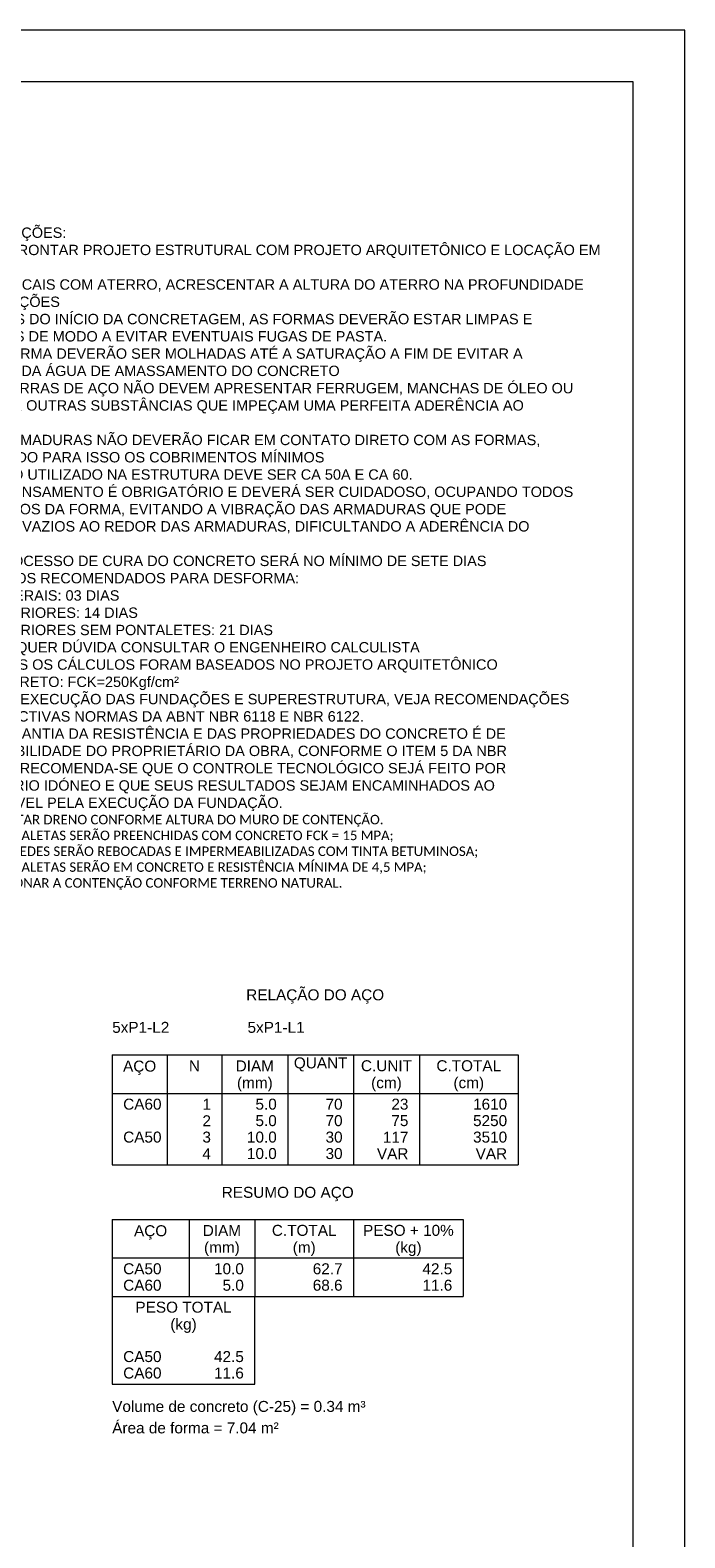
# Model space of a CAD drawing. Header units: millimetres. Extents: x 37.1 to 121.2, y 27.3 to 86.7.
# Tile 30 of 30: x 108.5 to 121.2, y 57.6 to 86.7. Entities that reach past the tile are written whole.
import ezdxf

# ---------------------------------------------------------------- set-up
doc = ezdxf.new("R2010")
doc.units = ezdxf.units.MM
doc.header["$MEASUREMENT"] = 0
doc.layers.add('DT-Relação do aço', color=7, linetype='Continuous', lineweight=5)
doc.layers.add('PRANCHA 01', color=7, linetype='Continuous', lineweight=20)
doc.layers.add('PDF_Texto', color=7, linetype='Continuous')
doc.styles.add('Arial', font='arial.ttf')
doc.styles.add('PDF Arial Unicode MS', font='ARIALUNI.TTF')

msp = doc.modelspace()

# ---------------------------------------------------------------- linework, layer by layer
at = {"layer": 'DT-Relação do aço', "linetype": 'Continuous'}
for p, q in [((110.1214, 66.8855), (117.958, 66.8855)), ((110.1214, 66.8855), (110.1214, 64.7675)), ((111.1804, 66.8855), (111.1804, 64.7675)), ((112.2394, 66.8855), (112.2394, 64.7675)), ((113.5102, 66.8855), (113.5102, 64.7675)), ((114.781, 66.8855), (114.781, 64.7675)), ((116.0518, 66.8855), (116.0518, 64.7675)), ((117.958, 66.8855), (117.958, 64.7675)), ((110.1214, 66.1442), (117.958, 66.1442)), ((110.1214, 64.7675), (117.958, 64.7675)), ((110.1214, 63.7085), (110.1214, 62.2259)), ((110.1214, 63.7085), (116.899, 63.7085)), ((111.604, 63.7085), (111.604, 62.2259)), ((112.8748, 63.7085), (112.8748, 62.2259)), ((114.781, 63.7085), (114.781, 62.2259)), ((116.899, 63.7085), (116.899, 62.2259)), ((110.1214, 62.9672), (116.899, 62.9672)), ((110.1214, 62.2259), (116.899, 62.2259)), ((110.1214, 62.2259), (110.1214, 60.5315)), ((112.8748, 60.5315), (112.8748, 62.2259)), ((110.1214, 60.5315), (112.8748, 60.5315))]:
    msp.add_line(p, q, dxfattribs=at)
at = {"layer": 'PRANCHA 01'}
msp.add_lwpolyline([(37.077, 27.2638), (121.177, 27.2638), (121.177, 86.6638), (37.077, 86.6638), (37.077, 27.2638)], dxfattribs=at)
msp.add_lwpolyline([(39.577, 28.2638), (120.177, 28.2638), (120.177, 85.6638), (39.577, 85.6638)], close=True, dxfattribs=at)

# ---------------------------------------------------------------- texts
at = {"layer": 'DT-Relação do aço', "linetype": 'Continuous', "char_height": 0.2118, "line_spacing_factor": 0.798, "style": 'Arial'}
for s, insert, width, attachment_point in [('RELAÇÃO DO AÇO', (114.04, 67.8743), 5.340655, 8), ('5xP1-L2', (110.1214, 67.3091), 2.209726, 7), ('5xP1-L1', (112.7336, 67.3091), 2.209726, 7), ('AÇO', (110.651, 66.4983), 1.285627, 8), ('N', (111.7099, 66.5678), 0.428446, 8), ('DIAM', (112.8748, 66.5678), 1.483193, 8), ('QUANT', (114.1456, 66.5678), 2.076471, 8), ('C.UNIT', (115.4164, 66.5678), 1.977398, 8), ('C.TOTAL', (117.0049, 66.5678), 2.505206, 8), ('(mm)', (112.875, 66.1803), 1.383541, 8), ('(cm)', (115.416, 66.1803), 1.185975, 8), ('(cm)', (117.005, 66.1803), 1.185975, 8), ('CA60', (110.3332, 65.8265), 1.484062, 7), ('1', (112.0276, 65.8265), 0.329953, 9), ('5.0', (113.2984, 65.8265), 0.824737, 9), ('70', (114.5692, 65.8265), 0.659905, 9), ('23', (115.84, 65.8265), 0.659905, 9), ('1610', (117.7462, 65.8265), 1.31981, 9), ('2', (112.0276, 65.5088), 0.329953, 9), ('5.0', (113.2984, 65.5088), 0.824737, 9), ('70', (114.5692, 65.5088), 0.659905, 9), ('75', (115.84, 65.5088), 0.659905, 9), ('5250', (117.7462, 65.5088), 1.31981, 9), ('CA50', (110.3332, 65.1911), 1.484062, 7), ('3', (112.0276, 65.1911), 0.329953, 9), ('10.0', (113.2984, 65.1911), 1.154689, 9), ('30', (114.5692, 65.1911), 0.659905, 9), ('3510', (117.7462, 65.1911), 1.31981, 9), ('117', (115.84, 65.1911), 0.989858, 9), ('4', (112.0276, 64.8734), 0.329953, 9), ('10.0', (113.2984, 64.8734), 1.154689, 9), ('30', (114.5692, 64.8734), 0.659905, 9), ('VAR', (115.84, 64.8734), 1.219869, 9), ('VAR', (117.7462, 64.8734), 1.219869, 9), ('RESUMO DO AÇO', (113.51, 64.0623), 5.109195, 8), ('AÇO', (110.863, 63.3213), 1.285627, 8), ('DIAM', (112.2394, 63.3908), 1.483193, 8), ('C.TOTAL', (113.8279, 63.3908), 2.505206, 8), ('PESO + 10%', (115.84, 63.3908), 3.512155, 8), ('(mm)', (112.239, 63.0033), 1.383541, 8), ('(m)', (113.828, 63.0033), 0.889337, 8), ('(kg)', (115.84, 63.0033), 1.021723, 8), ('CA50', (110.3332, 62.6495), 1.484062, 7), ('10.0', (112.663, 62.6495), 1.154689, 9), ('62.7', (114.5692, 62.6495), 1.154689, 9), ('42.5', (116.6872, 62.6495), 1.154689, 9), ('CA60', (110.3332, 62.3318), 1.484062, 7), ('5.0', (112.663, 62.3318), 0.824737, 9), ('68.6', (114.5692, 62.3318), 1.154689, 9), ('11.6', (116.6872, 62.3318), 1.154689, 9), ('PESO TOTAL', (111.4981, 61.9082), 3.725364, 8), ('(kg)', (111.498, 61.5203), 1.021723, 8), ('CA50', (110.3332, 60.9551), 1.484062, 7), ('42.5', (112.663, 60.9551), 1.154689, 9), ('CA60', (110.3332, 60.6374), 1.484062, 7), ('11.6', (112.663, 60.6374), 1.154689, 9), ('Volume de concreto (C-25) = 0.34 m³', (110.121, 59.9323), 9.809933, 7), ('Área de forma = 7.04 m²', (110.1214, 59.5784), 6.446676, 7)]:
    msp.add_mtext(s, dxfattribs=dict(at, insert=insert, width=width, attachment_point=attachment_point))
at = {"layer": 'PDF_Texto', "insert": (106.7057, 69.8082), "char_height": 0.2, "width": 12.488297, "attachment_point": 7, "style": 'PDF Arial Unicode MS'}
msp.add_mtext('ESPECIFICAÇÕES:\\P-^ICONFRONTAR PROJETO ESTRUTURAL COM PROJETO ARQUITETÔNICO E LOCAÇÃO EM OBRA\\P-^IEM LOCAIS COM ATERRO, ACRESCENTAR A ALTURA DO ATERRO NA PROFUNDIDADE DAS FUNDAÇÕES\\P-^IANTES DO INÍCIO DA CONCRETAGEM, AS FORMAS DEVERÃO ESTAR LIMPAS E ESTANQUES DE MODO A EVITAR EVENTUAIS FUGAS DE PASTA.\\P-^IAS FORMA DEVERÃO SER MOLHADAS ATÉ A SATURAÇÃO A FIM DE EVITAR A ABSORÇÃO DA ÁGUA DE AMASSAMENTO DO CONCRETO\\P-^IAS BARRAS DE AÇO NÃO DEVEM APRESENTAR FERRUGEM, MANCHAS DE ÓLEO OU QUAISQUER OUTRAS SUBSTÂNCIAS QUE IMPEÇAM UMA PERFEITA ADERÊNCIA AO CONCRETO\\P-^IAS ARMADURAS NÃO DEVERÃO FICAR EM CONTATO DIRETO COM AS FORMAS, OBEDECENDO PARA ISSO OS COBRIMENTOS MÍNIMOS\\P-^IO AÇO UTILIZADO NA ESTRUTURA DEVE SER CA 50A E CA 60.\\P-^IO ADENSAMENTO É OBRIGATÓRIO E DEVERÁ SER CUIDADOSO, OCUPANDO TODOS OS RECANTOS DA FORMA, EVITANDO A VIBRAÇÃO DAS ARMADURAS QUE PODE PROVOCAR VAZIOS AO REDOR DAS ARMADURAS, DIFICULTANDO A ADERÊNCIA DO CONCRETO.\\P-^IO PROCESSO DE CURA DO CONCRETO SERÁ NO MÍNIMO DE SETE DIAS\\P-^IPRAZOS RECOMENDADOS PARA DESFORMA:\\PFACES LATERAIS: 03 DIAS\\PFACES INFERIORES: 14 DIAS\\PFACES INFERIORES SEM PONTALETES: 21 DIAS\\P-^IQUALQUER DÚVIDA CONSULTAR O ENGENHEIRO CALCULISTA\\P-^ITODOS OS CÁLCULOS FORAM BASEADOS NO PROJETO ARQUITETÔNICO\\P-^ICONCRETO: FCK=250Kgf/cm²\\P-^IPARA EXECUÇÃO DAS FUNDAÇÕES E SUPERESTRUTURA, VEJA RECOMENDAÇÕES NAS RESPECTIVAS NORMAS DA ABNT NBR 6118 E NBR 6122.\\P-^IA GARANTIA DA RESISTÊNCIA E DAS PROPRIEDADES DO CONCRETO É DE RESPONSABILIDADE DO PROPRIETÁRIO DA OBRA, CONFORME O ITEM 5 DA NBR 12655/2015. RECOMENDA-SE QUE O CONTROLE TECNOLÓGICO SEJÁ FEITO POR LABORATÓRIO IDÓNEO E QUE SEUS RESULTADOS SEJAM ENCAMINHADOS AO RESPONSÁVEL PELA EXECUÇÃO DA FUNDAÇÃO.\\P{\\fCalibri|b0|i0|c0|p34;\\H0.91667x;-^IEXECUTAR DRENO CONFORME ALTURA DO MURO DE CONTENÇÃO.\\P-^IAS CANALETAS SERÃO PREENCHIDAS COM CONCRETO FCK = 15 MPA;\\P-^IAS PAREDES SERÃO REBOCADAS E IMPERMEABILIZADAS COM TINTA BETUMINOSA; \\P-^IAS CANALETAS SERÃO EM CONCRETO E RESISTÊNCIA MÍNIMA DE 4,5 MPA;\\P-^IESCALONAR A CONTENÇÃO CONFORME TERRENO NATURAL.\\P-^I}', dxfattribs=at)

doc.saveas('drawing.dxf')
